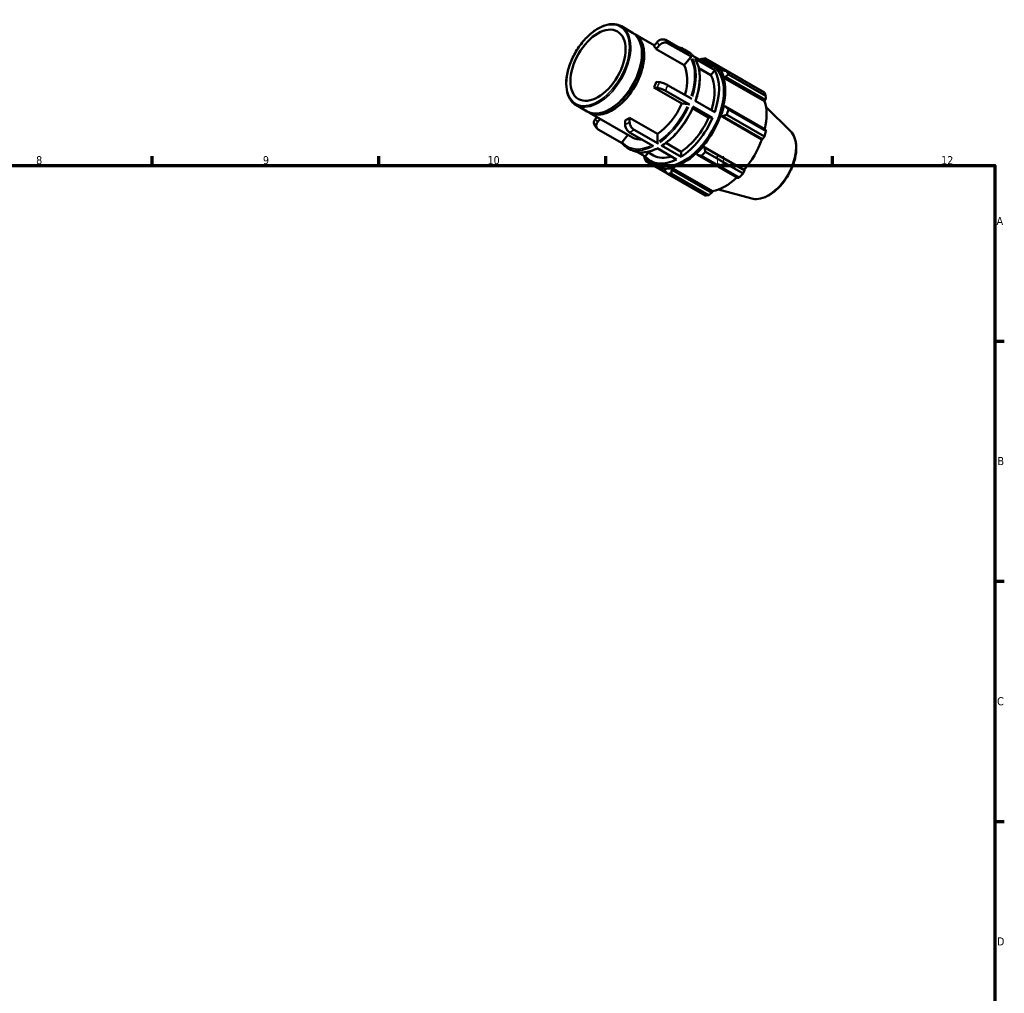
# Model space of a CAD drawing. Header units: millimetres. Extents: x 0 to 899, y 0 to 619.
# Tile 4 of 4: x 520 to 824, y 318 to 619. Entities that reach past the tile are written whole.
import ezdxf

# ---------------------------------------------------------------- set-up
doc = ezdxf.new("R2010")
doc.units = ezdxf.units.MM
for name, color, linetype, lineweight in [('Border (ISO)', 7, 'Continuous', 70), ('Visible (ISO)', 7, 'Continuous', 50), ('Visible Narrow (ISO)', 7, 'Continuous', 35)]:
    doc.layers.add(name, color=color, linetype=linetype, lineweight=lineweight)
doc.styles.add('Note Text (ISO)', font='tahoma.ttf')

# ---------------------------------------------------------------- blocks, each defined once
blk = doc.blocks.new('Borders Default Border')
at = {"layer": 'Border (ISO)'}
for p, q in [((560.67, 574), (560.67, 576.9)), ((630.75, 574), (630.75, 576.9)), ((700.83, 574), (700.83, 576.9)), ((770.92, 574), (770.92, 576.9)), ((821, 519.75), (823.9, 519.75)), ((821, 445.5), (823.9, 445.5)), ((821, 371.25), (823.9, 371.25))]:
    blk.add_line(p, q, dxfattribs=at)
at = {"layer": 'Border (ISO)', "flags": 128}
blk.add_lwpolyline([(20, 20), (20, 574), (821, 574), (821, 20), (20, 20)], dxfattribs=at)
at = {"layer": 'Border (ISO)', "color": 232, "true_color": 0xca0064, "char_height": 2.5, "attachment_point": 7, "style": 'Note Text (ISO)'}
for s, insert in [('8', (524.81, 574.34)), ('9', (594.88, 574.35)), ('10', (664.29, 574.35)), ('11', (734.37, 574.4)), ('12', (804.46, 574.4)), ('A', (821.59, 555.62)), ('B', (821.89, 481.38)), ('C', (821.73, 407.08)), ('D', (821.73, 332.88))]:
    blk.add_mtext(s, dxfattribs=dict(at, insert=insert))

msp = doc.modelspace()

# ---------------------------------------------------------------- linework, layer by layer
at = {"layer": 'Visible (ISO)'}
for p, q in [((705.638, 617.044), (709.088, 615.057)), ((709.795, 614.65), (715.896, 611.137)), ((716.686, 612.119), (715.728, 610.929)), ((726.695, 608.531), (719.261, 612.812)), ((727.384, 607.548), (719.95, 611.829)), ((712.01, 608.2), (712.01, 608.607)), ((716.418, 609.945), (717.375, 611.135)), ((725.004, 605), (716.418, 609.945)), ((725.067, 609.906), (726.13, 609.294)), ((726.962, 607.434), (725.004, 605)), ((733.792, 604.444), (727.757, 607.92)), ((734.481, 603.461), (728.447, 606.936)), ((730.869, 606.372), (730.906, 606.477)), ((730.906, 606.477), (731.309, 606.674)), ((731.309, 606.674), (732.273, 606.119)), ((743.245, 600.374), (731.621, 607.067)), ((732.164, 605.819), (733.679, 604.946)), ((733.285, 601.973), (729.565, 604.116)), ((734.481, 603.461), (733.285, 601.973)), ((733.971, 605.453), (737.699, 603.307)), ((736.418, 603.278), (736.296, 603.134)), ((736.939, 603.407), (736.418, 603.278)), ((738.224, 603.235), (749.848, 596.542)), ((717.375, 599.787), (716.418, 599.875)), ((737.151, 601.239), (737.283, 601.363)), ((737.151, 601.239), (749.916, 593.888)), ((737.283, 601.363), (737.822, 601.451)), ((737.822, 601.451), (750.176, 594.337)), ((750.346, 595.437), (738.723, 602.131)), ((715.728, 598.097), (716.686, 598.01)), ((724.315, 593.153), (715.728, 598.097)), ((726.695, 592.825), (719.261, 597.106)), ((727.384, 594.603), (719.95, 598.883)), ((734.481, 590.516), (728.447, 593.991)), ((750.176, 594.337), (749.916, 593.888)), ((691.625, 592.711), (695.075, 590.723)), ((695.783, 590.316), (709.076, 582.661)), ((702.472, 591.638), (702.12, 591.434)), ((726.272, 592.973), (724.315, 593.153)), ((732.596, 588.848), (727.671, 591.684)), ((733.792, 588.738), (727.757, 592.213)), ((737.283, 592.35), (737.151, 592.322)), ((737.822, 592.247), (737.283, 592.35)), ((750.176, 585.132), (737.822, 592.247)), ((738.723, 591.335), (750.346, 584.641)), ((757.892, 584.595), (750.341, 592.066)), ((698.085, 588.991), (697.617, 588.409)), ((698.307, 587.426), (699.097, 588.408)), ((706.807, 587.925), (706.807, 586.646)), ((708.186, 587.441), (708.186, 588.719)), ((708.186, 588.719), (716.772, 583.774)), ((733.792, 588.738), (732.596, 588.848)), ((736.296, 589.442), (736.418, 589.439)), ((736.296, 589.442), (749.06, 582.091)), ((736.418, 589.439), (736.939, 589.274)), ((736.939, 589.274), (749.293, 582.159)), ((749.848, 582.962), (738.224, 589.656)), ((705.891, 580.882), (698.489, 585.144)), ((715.619, 579.975), (708.186, 584.255)), ((716.998, 580.769), (709.565, 585.049)), ((707.683, 583.463), (705.893, 581.238)), ((716.772, 583.774), (716.772, 581.161)), ((749.293, 582.159), (749.06, 582.091)), ((707.551, 579.489), (708.613, 578.877)), ((713.02, 576.776), (710.651, 578.141)), ((713.681, 578.209), (715.621, 577.092)), ((722.717, 575.888), (716.682, 579.363)), ((724.096, 576.682), (718.061, 580.157)), ((719.416, 580.974), (724.096, 578.279)), ((724.096, 578.279), (724.096, 576.682)), ((730.906, 579.892), (730.843, 579.997)), ((730.843, 579.997), (743.607, 572.646)), ((731.309, 579.524), (730.906, 579.892)), ((743.664, 572.409), (731.309, 579.524)), ((731.621, 578.219), (743.245, 571.526)), ((714.017, 578.016), (713.02, 576.776)), ((713.273, 575.287), (719.835, 571.509)), ((713.425, 576.198), (713.489, 576.274)), ((713.456, 575.751), (713.425, 576.198)), ((714.393, 575.211), (713.456, 575.751)), ((714.648, 575.402), (716.163, 574.529)), ((728.777, 577.818), (728.819, 577.69)), ((728.819, 577.69), (729.178, 577.275)), ((729.178, 577.275), (741.532, 570.161)), ((742.041, 570.256), (730.418, 576.95)), ((715.871, 574.022), (719.513, 571.925)), ((719, 573.177), (718.937, 572.999)), ((718.937, 572.999), (719.085, 572.484)), ((721.024, 573.201), (721.065, 573.377)), ((721.217, 572.691), (721.024, 573.201)), ((721.065, 573.377), (733.83, 566.027)), ((733.571, 565.576), (721.217, 572.691)), ((743.607, 572.646), (743.664, 572.409)), ((731.5, 564.762), (719.876, 571.456)), ((721.08, 571.572), (732.703, 564.879)), ((733.83, 566.027), (733.571, 565.576)), ((745.919, 563.803), (735.667, 566.583))]:
    msp.add_line(p, q, dxfattribs=at)
msp.add_ellipse((698.405, 605.008), major_axis=(6.018, 10.45), ratio=0.5780931, dxfattribs=at)
for centre, major_axis, start_param, end_param in [((702.082, 602.89), (7.006, 12.167), 3.1415927, 6.2831853), ((702.789, 602.483), (7.006, 12.167), 3.0913048, 6.3334731), ((707.496, 599.772), (7.006, 12.167), 5.9499518, 6.0889526), ((702.435, 602.687), (-6.757, -11.734), 0.7873321, 2.3542606), ((723.406, 590.61), (8.758, 15.209), 6.0750364, 6.4913342), ((725.749, 589.261), (9.731, 16.898), 0.3435016, 0.4380292), ((724.921, 589.738), (9.147, 15.884), 0.3034989, 0.3415009), ((724.921, 589.738), (9.05, 15.715), 5.975819, 6.5604077), ((724.921, 589.738), (8.758, 15.209), 3.1415927, 6.2831853), ((716.083, 594.828), (7.006, 12.167), 5.1106382, 5.9499518), ((723.406, 590.61), (8.758, 15.209), 5.0278388, 5.963868), ((724.921, 589.738), (9.147, 15.884), 5.8012861, 5.975819), ((725.749, 589.261), (9.731, 16.898), 5.8412887, 5.9358163), ((707.496, 599.772), (7.006, 12.167), 4.9027543, 5.041755), ((723.406, 590.61), (7.785, 13.519), 5.0689191, 5.9569114), ((724.921, 589.738), (9.05, 15.715), 5.1904208, 5.8012861), ((737.372, 582.568), (9.731, 16.898), 5.8412887, 5.9358163), ((737.686, 582.387), (-9.05, -15.715), 2.0656152, 2.6596934), ((716.083, 594.828), (-7.006, -12.167), 0.8529648, 1.7611616), ((724.921, 589.738), (-9.147, -15.884), 1.8742952, 2.0488282), ((725.749, 589.261), (9.731, 16.898), 5.0558906, 5.1504181), ((707.496, 599.772), (7.006, 12.167), 3.8555567, 3.9945575), ((723.406, 590.61), (-7.785, -13.519), 0.8460052, 1.7681212), ((723.406, 590.61), (-8.758, -15.209), 0.8390486, 1.7750778), ((724.921, 589.738), (9.05, 15.715), 4.4050227, 5.0158879), ((737.372, 582.568), (-9.731, -16.898), 1.9142979, 2.0088255), ((716.083, 594.828), (-7.006, -12.167), 0, 0.3674877), ((737.686, 582.387), (-9.05, -15.715), 1.26343, 1.8742952), ((724.921, 589.738), (-9.147, -15.884), 1.0888971, 1.26343), ((725.749, 589.261), (9.731, 16.898), 4.2704924, 4.36502), ((725.749, 589.261), (-9.731, -16.898), 5.8412887, 5.9358163), ((723.406, 590.61), (-8.758, -15.209), 6.0750364, 7.0110656), ((724.921, 589.738), (-9.147, -15.884), 5.9416844, 5.975819), ((724.921, 589.738), (-9.05, -15.715), 6.0059629, 6.5866842), ((723.406, 590.61), (-7.785, -13.519), 0, 0.5736797), ((724.921, 589.738), (9.05, 15.715), 3.6196245, 4.2304897), ((724.921, 589.738), (-9.147, -15.884), 0.3034989, 0.4780318), ((725.749, 589.261), (-9.731, -16.898), 0.3435016, 0.4380292), ((737.686, 582.387), (-9.05, -15.715), 0.4780318, 1.0719493), ((737.372, 582.568), (-9.731, -16.898), 1.1288997, 1.2234273), ((737.372, 582.568), (-9.731, -16.898), 0.3435016, 0.4380292)]:
    msp.add_ellipse(centre, major_axis=major_axis, ratio=0.5780931, start_param=start_param, end_param=end_param, dxfattribs=at)
for points, knots in [([(691.625, 592.711), (690.874, 593.143), (690.241, 593.776), (689.26, 595.383), (688.92, 596.366), (688.569, 598.594), (688.565, 599.845), (688.899, 602.473), (689.238, 603.851), (690.22, 606.593), (690.863, 607.955), (692.388, 610.532), (693.27, 611.744), (695.185, 613.9), (696.219, 614.843), (698.339, 616.361), (699.426, 616.936), (701.544, 617.651), (702.577, 617.792), (704.294, 617.629), (705.006, 617.408), (705.638, 617.044)], [3.9250571, 3.9250571, 3.9250571, 3.9250571, 4.2313159, 4.2313159, 4.5466292, 4.5466292, 4.8697303, 4.8697303, 5.1934801, 5.1934801, 5.5165844, 5.5165844, 5.839439, 5.839439, 6.1626136, 6.1626136, 6.4864266, 6.4864266, 6.8090763, 6.8090763, 7.0666498, 7.0666498, 7.0666498, 7.0666498]), ([(719.261, 612.812), (719.091, 612.91), (718.856, 612.983), (718.429, 613.023), (718.161, 612.999), (717.711, 612.878), (717.451, 612.76), (717.047, 612.496), (716.834, 612.303), (716.686, 612.119)], [0, 0, 0, 0, 0.07215854, 0.07215854, 0.14437423, 0.14437423, 0.21666809, 0.21666809, 0.28904349, 0.28904349, 0.28904349, 0.28904349]), ([(717.375, 611.135), (717.523, 611.319), (717.737, 611.512), (718.14, 611.776), (718.401, 611.894), (718.85, 612.015), (719.118, 612.04), (719.546, 611.999), (719.78, 611.927), (719.95, 611.829)], [-0.28904349, -0.28904349, -0.28904349, -0.28904349, -0.21666809, -0.21666809, -0.14437423, -0.14437423, -0.07215854, -0.07215854, 0, 0, 0, 0]), ([(723.029, 610.642), (723.24, 610.605), (723.448, 610.557), (724.151, 610.359), (724.625, 610.161), (725.067, 609.906)], [0.57869513, 0.57869513, 0.57869513, 0.57869513, 0.63794364, 0.63794364, 0.78346445, 0.78346445, 0.78346445, 0.78346445]), ([(726.13, 609.294), (726.256, 609.221), (726.38, 609.144), (726.622, 608.98), (726.74, 608.894), (726.971, 608.713), (727.083, 608.618), (727.302, 608.419), (727.409, 608.316), (727.607, 608.109), (727.7, 608.007), (727.789, 607.901)], [0.78346445, 0.78346445, 0.78346445, 0.78346445, 0.82508612, 0.82508612, 0.86670778, 0.86670778, 0.90832945, 0.90832945, 0.94995111, 0.94995111, 0.98823378, 0.98823378, 0.98823378, 0.98823378]), ([(727.384, 607.548), (727.356, 607.564), (727.318, 607.576), (727.247, 607.582), (727.203, 607.578), (727.13, 607.559), (727.087, 607.539), (727.021, 607.496), (726.986, 607.464), (726.962, 607.434)], [0, 0, 0, 0, 0.011846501, 0.011846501, 0.02370237, 0.02370237, 0.035560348, 0.035560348, 0.047428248, 0.047428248, 0.047428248, 0.047428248]), ([(728.522, 606.862), (728.521, 606.864), (728.519, 606.866), (728.502, 606.894), (728.475, 606.92), (728.447, 606.936)], [-0.0126243, -0.0126243, -0.0126243, -0.0126243, -0.011841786, -0.011841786, 0, 0, 0, 0]), ([(728.522, 606.862), (728.879, 606.251), (729.168, 605.566), (729.602, 604.075), (729.748, 603.269), (729.893, 601.563), (729.893, 600.664), (729.749, 598.801), (729.605, 597.838), (729.18, 595.891), (728.902, 594.908), (728.56, 593.925)], [1.10286888, 1.10286888, 1.10286888, 1.10286888, 1.28997504, 1.28997504, 1.47708119, 1.47708119, 1.66418735, 1.66418735, 1.85129351, 1.85129351, 2.03639938, 2.03639938, 2.03639938, 2.03639938]), ([(719.95, 598.883), (719.78, 598.981), (719.546, 599.1), (719.118, 599.291), (718.85, 599.398), (718.401, 599.556), (718.14, 599.635), (717.737, 599.735), (717.523, 599.774), (717.375, 599.787)], [0, 0, 0, 0, 0.07215854, 0.07215854, 0.14437423, 0.14437423, 0.21666809, 0.21666809, 0.28904349, 0.28904349, 0.28904349, 0.28904349]), ([(716.686, 598.01), (716.834, 597.996), (717.047, 597.957), (717.451, 597.857), (717.711, 597.778), (718.161, 597.62), (718.429, 597.514), (718.856, 597.322), (719.091, 597.204), (719.261, 597.106)], [-0.28904349, -0.28904349, -0.28904349, -0.28904349, -0.21666809, -0.21666809, -0.14437423, -0.14437423, -0.07215854, -0.07215854, 0, 0, 0, 0]), ([(727.859, 592.115), (727.439, 591.13), (726.958, 590.156), (725.893, 588.263), (725.308, 587.345), (724.055, 585.596), (723.387, 584.765), (721.989, 583.219), (721.26, 582.504), (719.764, 581.213), (718.997, 580.638), (718.225, 580.144)], [2.15040235, 2.15040235, 2.15040235, 2.15040235, 2.33746021, 2.33746021, 2.52451807, 2.52451807, 2.71157594, 2.71157594, 2.8986338, 2.8986338, 3.08569167, 3.08569167, 3.08569167, 3.08569167]), ([(726.695, 592.825), (726.667, 592.841), (726.628, 592.861), (726.558, 592.892), (726.514, 592.909), (726.44, 592.935), (726.398, 592.948), (726.331, 592.965), (726.296, 592.971), (726.272, 592.973)], [0, 0, 0, 0, 0.011841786, 0.011841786, 0.02369293, 0.02369293, 0.035555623, 0.035555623, 0.047428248, 0.047428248, 0.047428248, 0.047428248]), ([(727.859, 592.115), (727.861, 592.118), (727.861, 592.122), (727.857, 592.136), (727.845, 592.151), (727.812, 592.179), (727.785, 592.197), (727.757, 592.213)], [-0.028537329, -0.028537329, -0.028537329, -0.028537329, -0.02369293, -0.02369293, -0.011841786, -0.011841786, 0, 0, 0, 0]), ([(697.617, 588.409), (697.469, 588.226), (697.335, 587.986), (697.193, 587.572), (697.159, 587.324), (697.19, 586.939), (697.253, 586.735), (697.343, 586.578)], [-0.28904349, -0.28904349, -0.28904349, -0.28904349, -0.21666809, -0.21666809, -0.14437423, -0.14437423, -0.07702551, -0.07702551, -0.07702551, -0.07702551]), ([(698.489, 585.144), (698.319, 585.242), (698.154, 585.4), (697.952, 585.722), (697.881, 585.942), (697.849, 586.34), (697.882, 586.588), (698.025, 587.003), (698.159, 587.242), (698.307, 587.426)], [0, 0, 0, 0, 0.07215854, 0.07215854, 0.14437423, 0.14437423, 0.21666809, 0.21666809, 0.28904349, 0.28904349, 0.28904349, 0.28904349]), ([(709.565, 585.049), (709.394, 585.147), (709.194, 585.309), (708.88, 585.64), (708.71, 585.87), (708.469, 586.287), (708.356, 586.549), (708.226, 586.988), (708.186, 587.243), (708.186, 587.441)], [0, 0, 0, 0, 0.07215854, 0.07215854, 0.14437423, 0.14437423, 0.21666809, 0.21666809, 0.28904349, 0.28904349, 0.28904349, 0.28904349]), ([(697.343, 586.578), (697.391, 586.496), (697.44, 586.415), (697.54, 586.255), (697.592, 586.176), (697.697, 586.021), (697.751, 585.944), (697.861, 585.792), (697.917, 585.717), (698.033, 585.57), (698.091, 585.497), (698.151, 585.426)], [2.03827427, 2.03827427, 2.03827427, 2.03827427, 2.06066485, 2.06066485, 2.08305542, 2.08305542, 2.105446, 2.105446, 2.12783658, 2.12783658, 2.15022715, 2.15022715, 2.15022715, 2.15022715]), ([(706.807, 586.646), (706.807, 586.449), (706.847, 586.194), (706.977, 585.755), (707.091, 585.493), (707.331, 585.076), (707.501, 584.846), (707.815, 584.515), (708.016, 584.353), (708.186, 584.255)], [-0.28904349, -0.28904349, -0.28904349, -0.28904349, -0.21666809, -0.21666809, -0.14437423, -0.14437423, -0.07215854, -0.07215854, 0, 0, 0, 0]), ([(757.892, 584.595), (758.445, 584.047), (758.875, 583.357), (759.5, 581.709), (759.671, 580.731), (759.722, 578.596), (759.589, 577.432), (759.032, 575.06), (758.609, 573.853), (757.521, 571.516), (756.858, 570.386), (755.353, 568.308), (754.512, 567.362), (752.728, 565.742), (751.784, 565.071), (749.874, 564.084), (748.908, 563.768), (747.26, 563.584), (746.566, 563.627), (745.919, 563.803)], [0.9346301, 0.9346301, 0.9346301, 0.9346301, 1.2252108, 1.2252108, 1.5438212, 1.5438212, 1.8747136, 1.8747136, 2.2049154, 2.2049154, 2.5336007, 2.5336007, 2.8623653, 2.8623653, 3.1927374, 3.1927374, 3.5233584, 3.5233584, 3.7738915, 3.7738915, 3.7738915, 3.7738915]), ([(705.893, 581.238), (705.869, 581.208), (705.847, 581.168), (705.823, 581.101), (705.818, 581.06), (705.823, 580.994), (705.835, 580.958), (705.856, 580.924), (705.862, 580.917), (705.868, 580.91)], [-0.047428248, -0.047428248, -0.047428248, -0.047428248, -0.035560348, -0.035560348, -0.02370237, -0.02370237, -0.011846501, -0.011846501, -0.008500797, -0.008500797, -0.008500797, -0.008500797]), ([(716.772, 581.161), (716.772, 581.129), (716.779, 581.087), (716.8, 581.015), (716.819, 580.972), (716.858, 580.903), (716.886, 580.866), (716.937, 580.811), (716.97, 580.785), (716.998, 580.769)], [-0.047428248, -0.047428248, -0.047428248, -0.047428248, -0.035560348, -0.035560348, -0.02370237, -0.02370237, -0.011846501, -0.011846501, 0, 0, 0, 0]), ([(707.551, 579.489), (707.424, 579.562), (707.301, 579.639), (707.059, 579.803), (706.94, 579.889), (706.71, 580.07), (706.597, 580.165), (706.378, 580.364), (706.272, 580.467), (706.065, 580.682), (705.965, 580.794), (705.868, 580.91)], [3.92505711, 3.92505711, 3.92505711, 3.92505711, 3.96667877, 3.96667877, 4.00830044, 4.00830044, 4.0499221, 4.0499221, 4.09154377, 4.09154377, 4.13316543, 4.13316543, 4.13316543, 4.13316543]), ([(716.771, 579.311), (716.191, 579.018), (715.611, 578.772), (714.443, 578.375), (713.855, 578.228), (712.704, 578.046), (712.141, 578.012), (711.054, 578.06), (710.529, 578.143), (709.53, 578.424), (709.055, 578.622), (708.613, 578.877)], [3.20272321, 3.20272321, 3.20272321, 3.20272321, 3.34297386, 3.34297386, 3.48849468, 3.48849468, 3.63401549, 3.63401549, 3.7795363, 3.7795363, 3.92505711, 3.92505711, 3.92505711, 3.92505711]), ([(718.061, 580.157), (718.089, 580.141), (718.122, 580.129), (718.173, 580.124), (718.201, 580.13), (718.222, 580.142), (718.224, 580.143), (718.225, 580.144)], [0, 0, 0, 0, 0.011841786, 0.011841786, 0.02369293, 0.02369293, 0.024481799, 0.024481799, 0.024481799, 0.024481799])]:
    msp.add_open_spline(points, degree=3, knots=knots, dxfattribs=at)
for points, weights in [([(730.418, 606.95), (730.121, 606.837), (729.832, 606.725)], [1.0159003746, 1.01375933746, 1.01144409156]), ([(731.309, 606.674), (731.457, 606.87), (731.621, 607.067)], [1.00591688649, 1.01130916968, 1.0159003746]), ([(738.224, 603.235), (737.563, 603.326), (736.939, 603.407)], [1.0159003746, 1.01130916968, 1.00591688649]), ([(737.822, 601.451), (738.258, 601.787), (738.723, 602.131)], [1.00591688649, 1.01130916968, 1.0159003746]), ([(743.267, 600.332), (743.256, 600.353), (743.245, 600.374)], [1.00021997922, 1.0001110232, 1]), ([(750.176, 594.337), (750.261, 594.875), (750.346, 595.437)], [1.00359404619, 1.00220455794, 1]), ([(738.723, 591.335), (738.258, 591.803), (737.822, 592.247)], [1.0159003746, 1.01130916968, 1.00591688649]), ([(736.939, 589.274), (737.563, 589.464), (738.224, 589.656)], [1.00591688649, 1.01130916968, 1.0159003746]), ([(750.346, 584.641), (750.261, 584.891), (750.176, 585.132)], [1, 1.00220455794, 1.00359404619]), ([(749.293, 582.159), (749.566, 582.552), (749.848, 582.962)], [1.00359404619, 1.00220455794, 1]), ([(731.621, 578.219), (731.457, 578.888), (731.309, 579.524)], [1.0159003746, 1.01130916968, 1.00591688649]), ([(712.683, 576.97), (712.728, 576.684), (712.775, 576.392)], [1.01175578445, 1.01390382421, 1.0159003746]), ([(713.273, 575.287), (713.361, 575.527), (713.456, 575.751)], [1.0159003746, 1.01130916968, 1.00591688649]), ([(729.178, 577.275), (729.78, 577.119), (730.418, 576.95)], [1.00591688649, 1.01130916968, 1.0159003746]), ([(719.085, 572.484), (719.467, 571.983), (719.876, 571.456)], [1.00591688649, 1.01130916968, 1.0159003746]), ([(721.08, 571.572), (721.144, 572.146), (721.217, 572.691)], [1.0159003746, 1.01130916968, 1.00591688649]), ([(743.245, 571.526), (743.46, 571.976), (743.664, 572.409)], [1, 1.00220455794, 1.00359404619]), ([(741.532, 570.161), (741.783, 570.206), (742.041, 570.256)], [1.00359404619, 1.00220455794, 1]), ([(732.703, 564.879), (733.148, 565.234), (733.571, 565.576)], [1, 1.00220455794, 1.00359404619])]:
    msp.add_rational_spline(points, weights, degree=2, dxfattribs=at)
at = {"layer": 'Visible Narrow (ISO)'}
msp.add_ellipse((698.405, 605.008), major_axis=(6.847, 11.89), ratio=0.5780931, dxfattribs=at)
for centre, major_axis, start_param, end_param in [((698.631, 604.877), (-7.006, -12.167), 0.1570796, 2.984513), ((707.496, 599.772), (7.785, 13.519), 5.9631655, 6.0757389), ((708.875, 598.978), (8.758, 15.209), 5.9694265, 6.069478), ((716.083, 594.828), (8.598, 14.931), 6.208801, 6.3575697), ((716.309, 594.697), (8.758, 15.209), 6.0854438, 6.2727779), ((717.372, 594.086), (8.758, 15.209), 6.0854438, 6.2727779), ((716.083, 594.828), (8.598, 14.931), 5.0803523, 5.9163882), ((716.309, 594.697), (8.758, 15.209), 5.0746403, 5.9170666), ((717.372, 594.086), (8.758, 15.209), 5.0746403, 5.9170666), ((707.496, 599.772), (-7.785, -13.519), 1.7743753, 1.8869487), ((708.875, 598.978), (8.758, 15.209), 4.9222289, 5.0222804), ((716.083, 594.828), (-8.598, -14.931), 0.8867802, 1.7273463), ((716.309, 594.697), (8.758, 15.209), 4.0274427, 4.869869), ((717.372, 594.086), (-8.758, -15.209), 0.8858501, 1.7282764), ((707.496, 599.772), (-7.785, -13.519), 5.9631655, 6.0757389), ((707.496, 599.772), (-7.785, -13.519), 0.7271778, 0.8397511), ((708.875, 598.978), (8.758, 15.209), 3.8750314, 3.9750829), ((750.99, 574.726), (6.056, 10.516), 3.4347213, 5.9900566), ((716.083, 594.828), (-8.598, -14.931), 6.1217649, 6.9442775), ((716.309, 594.697), (-8.758, -15.209), 0.036394, 0.6914863), ((717.372, 594.086), (-8.758, -15.209), 0.036394, 0.6914863)]:
    msp.add_ellipse(centre, major_axis=major_axis, ratio=0.5780931, start_param=start_param, end_param=end_param, dxfattribs=at)

# ---------------------------------------------------------------- block references
msp.add_blockref('Borders Default Border', (0, 0))

doc.saveas('drawing.dxf')
